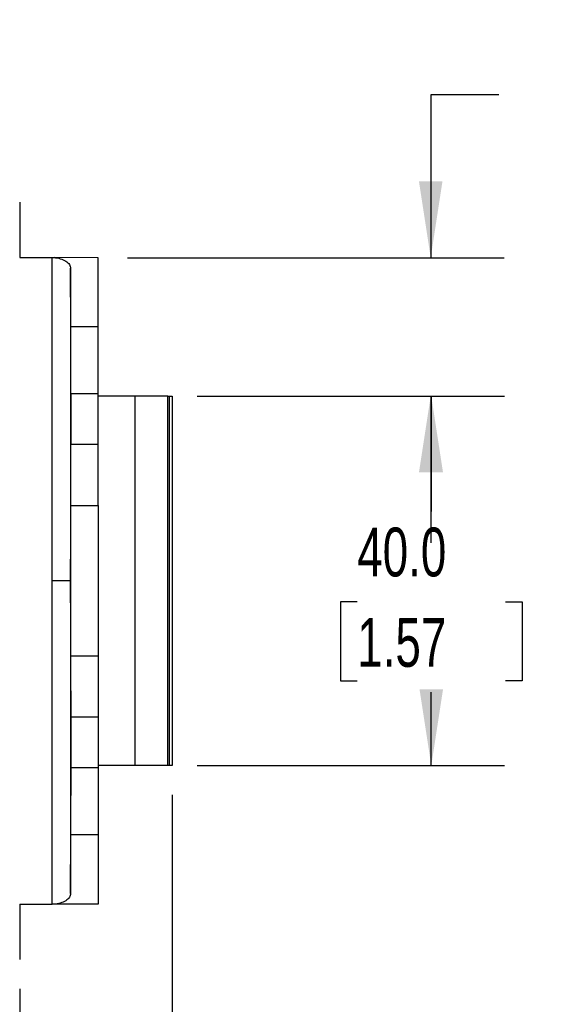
# Model space of a CAD drawing. Header units: millimetres. Extents: x 6 to 273, y 6 to 210.
# Tile 7 of 52: x 132 to 155, y 37 to 80. Entities that reach past the tile are written whole.
import ezdxf

# ---------------------------------------------------------------- set-up
doc = ezdxf.new("R2010")
doc.units = ezdxf.units.MM
doc.layers.add('DIMENSIONS', color=140, linetype='Continuous')
doc.styles.add('SLDTEXTSTYLE0', font='TXT', dxfattribs={"width": 0.7})
doc.dimstyles.new('SLDDIMSTYLE0', dxfattribs={"dimtxt": 2.158008, "dimasz": 3.302, "dimexe": 0, "dimexo": 0.0625, "dimgap": 0.539502, "dimtad": 0, "dimtih": 1, "dimtoh": 1, "dimdec": 1, "dimlfac": 2.5, "dimrnd": 1e-09, "dimzin": 4, "dimdsep": 46, "dimtxsty": 'SLDTEXTSTYLE0', "dimsah": 1, "dimcen": 0.09, "dimadec": 0, "dimazin": 1, "dimtfac": 1, "dimtdec": 1, "dimtofl": 0, "dimtmove": 0, "dimatfit": 3, "dimfxl": 0, "dimfrac": 2, "dimtolj": 1, "dimtzin": 12, "dimarcsym": 0})
doc.dimstyles.new('SLDDIMSTYLE1', dxfattribs={"dimtxt": 2.158008, "dimasz": 3.302, "dimexe": 0, "dimexo": 0.0625, "dimgap": 0.539502, "dimtad": 0, "dimtih": 1, "dimtoh": 1, "dimdec": 1, "dimlfac": 2.5, "dimrnd": 1e-09, "dimzin": 4, "dimdsep": 46, "dimtxsty": 'SLDTEXTSTYLE0', "dimsah": 1, "dimcen": 0.09, "dimadec": 0, "dimazin": 1, "dimtfac": 1, "dimtdec": 1, "dimtmove": 0, "dimatfit": 0, "dimfxl": 0, "dimfrac": 2, "dimtolj": 1, "dimtzin": 12, "dimarcsym": 0})
doc.dimstyles.new('SLDDIMSTYLE3', dxfattribs={"dimtxt": 2.158008, "dimasz": 3.302, "dimexe": 0, "dimexo": 0.0625, "dimgap": 0.539502, "dimtad": 0, "dimtih": 1, "dimtoh": 1, "dimdec": 1, "dimlfac": 2.5, "dimrnd": 1e-09, "dimzin": 12, "dimdsep": 46, "dimtxsty": 'SLDTEXTSTYLE0', "dimsah": 1, "dimcen": 0.09, "dimadec": 0, "dimazin": 3, "dimtfac": 1, "dimtdec": 1, "dimtmove": 0, "dimatfit": 0, "dimfxl": 0, "dimfrac": 2, "dimtolj": 1, "dimtzin": 12, "dimarcsym": 0})

# ---------------------------------------------------------------- blocks, each defined once
blk = doc.blocks.new('_D_7')
at = {"layer": 'DIMENSIONS'}
for p, q in [((138.856, 46.35), (138.856, 27.854)), ((132.256, 37.95), (132.256, 27.854)), ((132.256, 31.029), (125.906, 31.029)), ((138.856, 31.029), (143.921, 31.029)), ((146.845, 31.029), (146.121, 31.029)), ((146.121, 31.029), (146.121, 27.599)), ((153.258, 31.029), (153.983, 31.029)), ((153.983, 31.029), (153.983, 27.599)), ((146.121, 27.599), (146.845, 27.599)), ((153.983, 27.599), (153.258, 27.599))]:
    blk.add_line(p, q, dxfattribs=at)
for points in [[(132.256, 31.029), (128.954, 31.537), (128.954, 30.521)], [(138.856, 31.029), (142.158, 30.521), (142.158, 31.537)]]:
    blk.add_solid(points, dxfattribs=at)
at = {"layer": 'DIMENSIONS', "char_height": 2.1167, "attachment_point": 1, "style": 'SLDTEXTSTYLE0'}
for s, insert in [('16.5', (146.845, 34.241)), ('0.65', (146.845, 30.328))]:
    blk.add_mtext(s, dxfattribs=dict(at, insert=insert))
blk = doc.blocks.new('_D_8')
at = {"layer": 'DIMENSIONS'}
for p, q in [((139.946, 63.62), (153.252, 63.62)), ((150.077, 63.62), (150.077, 58.63)), ((146.871, 54.717), (146.146, 54.717)), ((146.146, 54.717), (146.146, 51.287)), ((153.284, 54.717), (154.009, 54.717)), ((154.009, 54.717), (154.009, 51.287)), ((146.146, 51.287), (146.871, 51.287)), ((154.009, 51.287), (153.284, 51.287)), ((150.077, 47.62), (150.077, 50.804)), ((139.946, 47.62), (153.252, 47.62))]:
    blk.add_line(p, q, dxfattribs=at)
for points in [[(150.077, 63.62), (149.569, 60.318), (150.585, 60.318)], [(150.077, 47.62), (150.585, 50.922), (149.569, 50.922)]]:
    blk.add_solid(points, dxfattribs=at)
at = {"layer": 'DIMENSIONS', "char_height": 2.1167, "attachment_point": 1, "style": 'SLDTEXTSTYLE0'}
for s, insert in [('40.0', (146.871, 57.929)), ('1.57', (146.871, 54.016))]:
    blk.add_mtext(s, dxfattribs=dict(at, insert=insert))
blk = doc.blocks.new('_D_9')
at = {"layer": 'DIMENSIONS'}
for p, q in [((153, 76.671), (150.052, 76.671)), ((150.052, 76.671), (150.052, 69.614)), ((156.891, 76.671), (156.167, 76.671)), ((156.167, 76.671), (156.167, 73.241)), ((163.304, 76.671), (164.029, 76.671)), ((164.029, 76.671), (164.029, 73.241)), ((156.167, 73.241), (156.891, 73.241)), ((164.029, 73.241), (163.304, 73.241)), ((136.926, 69.614), (153.227, 69.614)), ((140.126, 63.62), (153.227, 63.62)), ((150.052, 63.62), (150.052, 57.27))]:
    blk.add_line(p, q, dxfattribs=at)
for points in [[(150.052, 69.614), (150.56, 72.916), (149.544, 72.916)], [(150.052, 63.62), (149.544, 60.318), (150.56, 60.318)]]:
    blk.add_solid(points, dxfattribs=at)
at = {"layer": 'DIMENSIONS', "char_height": 2.1167, "attachment_point": 1, "style": 'SLDTEXTSTYLE0'}
for s, insert in [('15.0', (156.891, 79.883)), ('0.59', (156.891, 75.97))]:
    blk.add_mtext(s, dxfattribs=dict(at, insert=insert))

msp = doc.modelspace()

# ---------------------------------------------------------------- linework, layer by layer
at = {"color": 7, "linetype": 'Continuous', "lineweight": 25}
for p, q in [((132.256, 72.02), (132.256, 69.62)), ((132.256, 69.62), (133.658, 69.617)), ((133.658, 55.62), (133.658, 69.617)), ((135.656, 69.614), (133.743, 69.617)), ((135.656, 66.617), (135.656, 69.614)), ((134.466, 66.617), (134.458, 69.159)), ((134.458, 69.159), (134.458, 55.62)), ((135.656, 66.617), (134.466, 66.617)), ((135.656, 63.72), (135.656, 66.617)), ((135.656, 63.72), (134.47, 63.72)), ((135.656, 61.52), (135.656, 63.72)), ((137.256, 63.62), (135.656, 63.62)), ((137.256, 47.62), (137.256, 63.62)), ((138.676, 63.62), (137.256, 63.62)), ((138.676, 47.62), (138.676, 63.62)), ((138.676, 63.62), (138.736, 63.62)), ((138.736, 63.62), (138.856, 63.62)), ((138.736, 47.62), (138.736, 63.62)), ((138.856, 63.62), (138.856, 47.62)), ((135.656, 61.52), (134.47, 61.52)), ((135.656, 58.883), (135.656, 61.52)), ((134.466, 58.883), (135.656, 58.883)), ((135.656, 58.883), (135.656, 52.356)), ((133.658, 41.622), (133.658, 55.62)), ((134.458, 55.62), (133.658, 55.62)), ((134.458, 55.62), (134.458, 42.081)), ((135.656, 52.356), (134.466, 52.356)), ((135.656, 52.356), (135.656, 49.72)), ((134.464, 49.82), (134.464, 47.42)), ((134.464, 49.82), (134.467, 49.82)), ((134.467, 47.42), (134.467, 49.82)), ((135.656, 49.72), (134.47, 49.72)), ((135.656, 49.72), (135.656, 47.52)), ((135.656, 47.52), (134.47, 47.52)), ((137.256, 47.62), (135.656, 47.62)), ((135.656, 47.52), (135.656, 44.622)), ((138.676, 47.62), (137.256, 47.62)), ((138.736, 47.62), (138.676, 47.62)), ((138.856, 47.62), (138.736, 47.62)), ((134.458, 42.081), (134.466, 44.622)), ((135.656, 44.622), (134.466, 44.622)), ((135.656, 44.622), (135.656, 41.626)), ((132.256, 41.62), (133.658, 41.622)), ((132.256, 41.62), (132.256, 39.22)), ((135.656, 41.626), (133.743, 41.622))]:
    msp.add_line(p, q, dxfattribs=at)
for points in [[(133.658, 69.617), (133.686, 69.617), (133.714, 69.617), (133.743, 69.617)], [(133.743, 41.622), (133.714, 41.622), (133.686, 41.622), (133.658, 41.622)]]:
    msp.add_open_spline(points, degree=3, dxfattribs=at)
for points, knots in [([(133.743, 69.617), (133.831, 69.612), (133.924, 69.597), (134.101, 69.547), (134.184, 69.511), (134.321, 69.423), (134.374, 69.372), (134.442, 69.265), (134.458, 69.21), (134.458, 69.159)], [0, 0, 0, 0, 0.25, 0.25, 0.5, 0.5, 0.75, 0.75, 1, 1, 1, 1]), ([(134.47, 63.72), (134.469, 64.015), (134.469, 64.307), (134.469, 64.868), (134.468, 65.136), (134.468, 65.636), (134.467, 65.867), (134.466, 66.28), (134.466, 66.462), (134.466, 66.617)], [0, 0, 0, 0, 0.25, 0.25, 0.5, 0.5, 0.75, 0.75, 1, 1, 1, 1]), ([(134.466, 63.718), (134.465, 63.718), (134.465, 63.707), (134.465, 63.641), (134.465, 63.586), (134.464, 63.411), (134.464, 63.289), (134.464, 63.061), (134.464, 62.977), (134.464, 62.803), (134.464, 62.711), (134.464, 62.528), (134.464, 62.437), (134.464, 62.262), (134.464, 62.179), (134.464, 61.951), (134.464, 61.829), (134.465, 61.653), (134.465, 61.598), (134.465, 61.532), (134.465, 61.521), (134.466, 61.521)], [0, 0, 0, 0, 0.125, 0.125, 0.25, 0.25, 0.375, 0.375, 0.4375, 0.4375, 0.5, 0.5, 0.5625, 0.5625, 0.625, 0.625, 0.75, 0.75, 0.875, 0.875, 1, 1, 1, 1]), ([(134.466, 61.521), (134.466, 61.521), (134.466, 61.545), (134.466, 61.652), (134.467, 61.736), (134.467, 61.95), (134.467, 62.08), (134.467, 62.35), (134.467, 62.49), (134.467, 62.749), (134.467, 62.889), (134.467, 63.159), (134.467, 63.289), (134.467, 63.504), (134.466, 63.588), (134.466, 63.695), (134.466, 63.718), (134.466, 63.718)], [0, 0, 0, 0, 0.125, 0.125, 0.25, 0.25, 0.375, 0.375, 0.5, 0.5, 0.625, 0.625, 0.75, 0.75, 0.875, 0.875, 1, 1, 1, 1]), ([(134.47, 61.52), (134.47, 61.868), (134.47, 62.244), (134.47, 62.995), (134.47, 63.371), (134.47, 63.72)], [0, 0, 0, 0, 0.5, 0.5, 1, 1, 1, 1]), ([(134.466, 58.883), (134.467, 59.041), (134.467, 59.218), (134.468, 59.607), (134.468, 59.819), (134.469, 60.27), (134.469, 60.509), (134.469, 61.004), (134.469, 61.26), (134.47, 61.52)], [0, 0, 0, 0, 0.25, 0.25, 0.5, 0.5, 0.75, 0.75, 1, 1, 1, 1]), ([(134.466, 52.356), (134.466, 52.514), (134.465, 52.702), (134.465, 53.145), (134.464, 53.399), (134.464, 53.964), (134.464, 54.275), (134.463, 54.931), (134.463, 55.275), (134.463, 55.964), (134.463, 56.309), (134.464, 56.964), (134.464, 57.275), (134.464, 57.84), (134.465, 58.095), (134.465, 58.537), (134.466, 58.726), (134.466, 58.883)], [0, 0, 0, 0, 0.125, 0.125, 0.25, 0.25, 0.375, 0.375, 0.5, 0.5, 0.625, 0.625, 0.75, 0.75, 0.875, 0.875, 1, 1, 1, 1]), ([(134.47, 49.72), (134.469, 49.979), (134.469, 50.235), (134.469, 50.73), (134.469, 50.969), (134.468, 51.42), (134.468, 51.632), (134.467, 52.021), (134.467, 52.199), (134.466, 52.356)], [0, 0, 0, 0, 0.25, 0.25, 0.5, 0.5, 0.75, 0.75, 1, 1, 1, 1]), ([(134.465, 50.859), (134.465, 50.811), (134.464, 50.735), (134.464, 50.559), (134.464, 50.46), (134.464, 50.261), (134.464, 50.163), (134.464, 49.98), (134.464, 49.896), (134.464, 49.82)], [0, 0, 0, 0, 0.25, 0.25, 0.5, 0.5, 0.75, 0.75, 1, 1, 1, 1]), ([(134.467, 49.82), (134.467, 49.911), (134.467, 50.015), (134.467, 50.24), (134.467, 50.362), (134.467, 50.596), (134.467, 50.708), (134.466, 50.83), (134.466, 50.862), (134.466, 50.907), (134.466, 50.918), (134.466, 50.918)], [0, 0, 0, 0, 0.25, 0.25, 0.5, 0.5, 0.75, 0.75, 0.875, 0.875, 1, 1, 1, 1]), ([(134.47, 47.52), (134.47, 47.868), (134.47, 48.244), (134.47, 48.995), (134.47, 49.371), (134.47, 49.72)], [0, 0, 0, 0, 0.5, 0.5, 1, 1, 1, 1]), ([(134.464, 47.42), (134.464, 47.29), (134.464, 47.15), (134.464, 46.88), (134.464, 46.75), (134.464, 46.536), (134.465, 46.452), (134.465, 46.345), (134.465, 46.321), (134.466, 46.321)], [0, 0, 0, 0, 0.25, 0.25, 0.5, 0.5, 0.75, 0.75, 1, 1, 1, 1]), ([(134.466, 44.622), (134.466, 44.777), (134.466, 44.959), (134.467, 45.373), (134.468, 45.603), (134.468, 46.103), (134.469, 46.372), (134.469, 46.932), (134.469, 47.224), (134.47, 47.52)], [0, 0, 0, 0, 0.25, 0.25, 0.5, 0.5, 0.75, 0.75, 1, 1, 1, 1]), ([(134.466, 46.321), (134.466, 46.321), (134.466, 46.345), (134.466, 46.452), (134.467, 46.536), (134.467, 46.75), (134.467, 46.88), (134.467, 47.15), (134.467, 47.29), (134.467, 47.42)], [0, 0, 0, 0, 0.25, 0.25, 0.5, 0.5, 0.75, 0.75, 1, 1, 1, 1]), ([(134.458, 42.081), (134.458, 42.029), (134.442, 41.974), (134.374, 41.868), (134.321, 41.816), (134.184, 41.729), (134.101, 41.693), (133.924, 41.642), (133.831, 41.628), (133.743, 41.622)], [0, 0, 0, 0, 0.25, 0.25, 0.5, 0.5, 0.75, 0.75, 1, 1, 1, 1])]:
    msp.add_open_spline(points, degree=3, knots=knots, dxfattribs=at)

# ---------------------------------------------------------------- dimensions: what is measured, and where the dimension line sits
at = {"layer": 'DIMENSIONS'}
for base, p1, p2, dimstyle, picture, middle in [((150.052, 69.614), (138.856, 63.62), (135.656, 69.614), 'SLDDIMSTYLE1', '_D_9', (150.052, 76.671)), ((150.077, 63.62), (138.676, 47.62), (138.676, 63.62), 'SLDDIMSTYLE0', '_D_8', (150.077, 54.717))]:
    dim = msp.add_linear_dim(base=base, p1=p1, p2=p2, angle=90, dimstyle=dimstyle, dxfattribs=at)
    dim.commit()
    dim.dimension.update_dxf_attribs({"geometry": picture, "text_midpoint": middle, "dimtype": 160})
dim = msp.add_linear_dim(base=(138.856, 31.029), p1=(132.256, 39.22), p2=(138.856, 47.62), dimstyle='SLDDIMSTYLE3', dxfattribs=at)
dim.commit()
dim.dimension.update_dxf_attribs({"geometry": '_D_7', "text_midpoint": (150.052, 31.029), "dimtype": 160})

doc.saveas('drawing.dxf')
